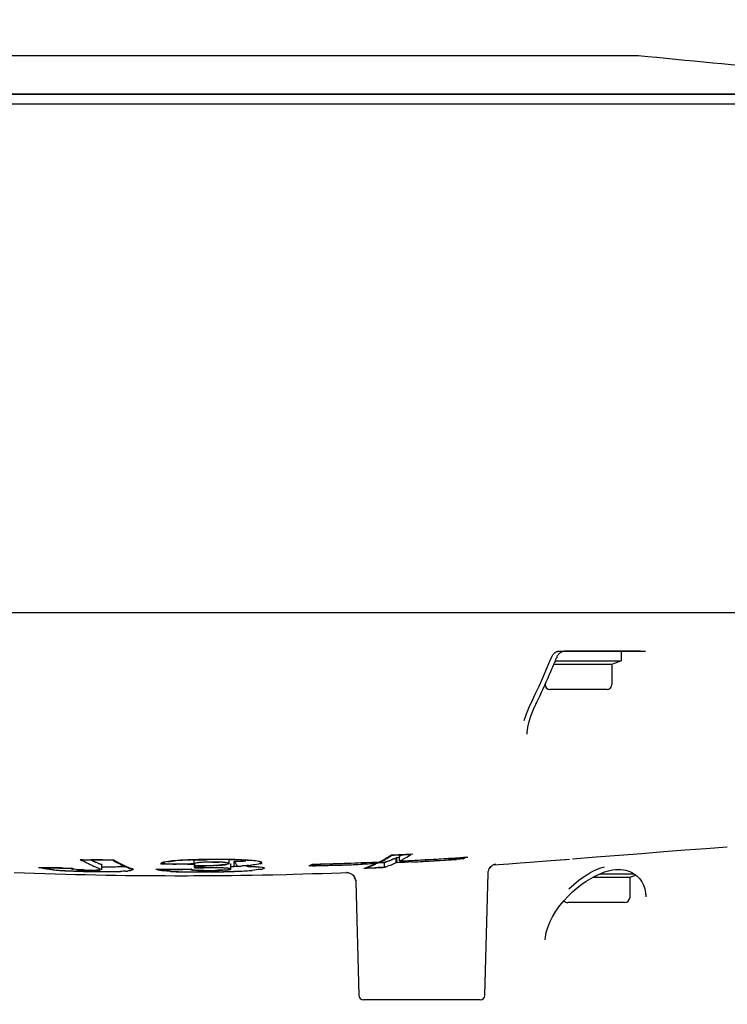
# Model space of a CAD drawing. Header units: millimetres. Extents: x 7426 to 8300, y 124 to 421.
# Tile 101 of 135: x 8196.43 to 8200.08, y 217.05 to 222.14. Entities that reach past the tile are written whole.
import ezdxf

# ---------------------------------------------------------------- set-up
doc = ezdxf.new("R2010")
doc.units = ezdxf.units.MM
doc.linetypes.add('BANKLINE1', pattern=[5.5, 4, -1.5])
doc.layers.add('00_COMPONENTS', color=7, linetype='BANKLINE1')
doc.layers.add('外形图', color=7, linetype='Continuous')
doc.styles.add('微软雅黑', font='msyh.ttc')
doc.dimstyles.new('尺寸标注_1_20比例', dxfattribs={"dimtxt": 2.1, "dimasz": 1.7, "dimexe": 0.5, "dimexo": 0.4, "dimgap": 0.5, "dimtad": 1, "dimdec": 1, "dimlfac": 20, "dimdsep": 46, "dimtxsty": '微软雅黑', "dimcen": 0.09, "dimadec": 0, "dimazin": 0, "dimtp": 0.01, "dimtm": 0.01, "dimtfac": 1, "dimtdec": 1, "dimtofl": 0, "dimtmove": 0, "dimatfit": 3, "dimfxl": 1, "dimtolj": 1, "dimarcsym": 0})

# ---------------------------------------------------------------- blocks, each defined once
blk = doc.blocks.new('*D1503')
at = {"layer": '00_COMPONENTS', "color": 0, "linetype": 'ByBlock', "lineweight": -2, "ltscale": 20}
for p, q in [((8163.9018, 226.9769), (8164.0713, 226.9769)), ((8239.3185, 220.8926), (8245.9197, 219.7286))]:
    blk.add_line(p, q, dxfattribs=at)
blk.add_arc((8204.8126, 226.9769), 41.2413, 182.36195, 347.63805, dxfattribs=at)
at = {"layer": '00_COMPONENTS', "color": 0}
for points in [[(8163.8896, 225.2831), (8163.3231, 225.2714), (8163.5713, 226.9769)], [(8245.3756, 218.0927), (8244.8197, 218.2026), (8245.4273, 219.8154)]]:
    blk.add_solid(points, dxfattribs=at)
at = {"layer": 'Defpoints', "color": 0}
for p in [(8163.5018, 226.9769), (8204.8126, 226.9769), (8238.9246, 220.962), (8182.1501, 192.5203)]:
    blk.add_point(p, dxfattribs=at)
at = {"layer": '00_COMPONENTS', "color": 0, "insert": (8201.3568, 187.4772), "char_height": 2.1, "attachment_point": 5, "rotation": 355, "style": '微软雅黑'}
blk.add_mtext('\\A1;+\\A1;170%%d', dxfattribs=at)

msp = doc.modelspace()

# ---------------------------------------------------------------- linework, layer by layer
at = {"layer": '外形图', "linetype": 'Continuous'}
for p, q in [((8192.9054, 221.9519), (8199.6219, 221.9519)), ((8201.7125, 221.7519), (8192.9126, 221.7519)), ((8192.9126, 221.7519), (8201.7125, 221.7519)), ((8192.8627, 221.7019), (8201.7624, 221.7019)), ((8192.8626, 219.0769), (8202.198, 219.0769)), ((8199.165, 218.8246), (8199.1745, 218.8476)), ((8199.2019, 218.8476), (8199.1995, 218.8416)), ((8199.2114, 218.8769), (8199.6585, 218.8769)), ((8199.6333, 218.8769), (8199.2386, 218.8769)), ((8199.5326, 218.8769), (8199.5326, 218.8269)), ((8199.1466, 218.7813), (8199.165, 218.8246)), ((8199.1861, 218.8096), (8199.4851, 218.8096)), ((8199.1934, 218.8269), (8199.1898, 218.8184)), ((8199.1933, 218.8269), (8199.5326, 218.8269)), ((8199.4851, 218.8096), (8199.5227, 218.8233)), ((8199.4851, 218.8096), (8199.4851, 218.7044)), ((8199.0703, 218.6127), (8199.0899, 218.6542)), ((8199.4601, 218.6794), (8199.1651, 218.6794)), ((8199.0586, 218.5881), (8199.0623, 218.5958)), ((8199.0623, 218.5959), (8199.0703, 218.6127)), ((8199.0686, 218.5463), (8199.0827, 218.5807)), ((8199.0827, 218.5807), (8199.0881, 218.5924)), ((8199.0904, 218.5971), (8199.0882, 218.5925)), ((8198.3391, 217.8199), (8198.3458, 217.8242)), ((8198.3444, 217.8194), (8198.3476, 217.8215)), ((8198.3511, 217.8244), (8198.3458, 217.8242)), ((8198.3831, 217.8258), (8198.3511, 217.8244)), ((8198.3511, 217.8238), (8198.3622, 217.8242)), ((8198.3622, 217.8242), (8198.3841, 217.8252)), ((8198.4204, 217.8275), (8198.3831, 217.8258)), ((8198.3957, 217.8222), (8198.3889, 217.8187)), ((8198.3889, 217.7934), (8198.3889, 217.8187)), ((8198.4328, 217.8281), (8198.4204, 217.8275)), ((8198.4577, 217.8293), (8198.4328, 217.8281)), ((8198.4388, 217.8278), (8198.4496, 217.8283)), ((8196.748, 217.8), (8196.7657, 217.7998)), ((8196.7657, 217.7998), (8196.8013, 217.7994)), ((8196.8175, 217.8001), (8196.7982, 217.8002)), ((8196.8368, 217.8), (8196.8175, 217.8001)), ((8196.856, 217.7999), (8196.8368, 217.8)), ((8196.8457, 217.778), (8196.8487, 217.7769)), ((8196.8523, 217.7492), (8196.8523, 217.7744)), ((8197.1571, 217.7789), (8197.1569, 217.7778)), ((8197.1634, 217.7777), (8197.1569, 217.7778)), ((8197.1712, 217.7787), (8197.1634, 217.7788)), ((8197.1712, 217.7777), (8197.1634, 217.7777)), ((8197.1818, 217.7785), (8197.1712, 217.7787)), ((8197.1766, 217.7777), (8197.1712, 217.7777)), ((8197.2161, 217.7776), (8197.1766, 217.7777)), ((8197.2359, 217.7775), (8197.2161, 217.7776)), ((8197.2556, 217.7775), (8197.2359, 217.7775)), ((8197.2552, 217.7781), (8197.2368, 217.7781)), ((8197.2735, 217.7781), (8197.2552, 217.7781)), ((8197.2754, 217.7776), (8197.2556, 217.7775)), ((8197.2918, 217.7782), (8197.2735, 217.7781)), ((8197.2952, 217.7776), (8197.2754, 217.7776)), ((8197.3101, 217.7783), (8197.2918, 217.7782)), ((8197.3285, 217.7784), (8197.3101, 217.7783)), ((8197.3285, 217.7784), (8197.3285, 217.7984)), ((8197.5102, 217.78), (8197.5102, 217.7998)), ((8197.5188, 217.7522), (8197.5188, 217.7774)), ((8197.5191, 217.7774), (8197.5191, 217.7771)), ((8197.5348, 217.766), (8197.5348, 217.7913)), ((8197.6785, 217.7844), (8197.6785, 217.7847)), ((8197.9229, 217.7691), (8197.9207, 217.7681)), ((8197.9592, 217.7691), (8197.9207, 217.7681)), ((8197.9406, 217.7691), (8197.9283, 217.7688)), ((8197.9404, 217.7776), (8197.9789, 217.7786)), ((8197.9457, 217.7772), (8197.9847, 217.7782)), ((8197.9976, 217.7701), (8197.9592, 217.7691)), ((8197.9789, 217.7786), (8198.0173, 217.7796)), ((8197.9847, 217.7782), (8198.0236, 217.7793)), ((8198.1772, 217.7843), (8198.2151, 217.7858)), ((8198.2127, 217.7775), (8198.1891, 217.7766)), ((8198.2355, 217.779), (8198.1978, 217.7774)), ((8198.2272, 217.7781), (8198.2127, 217.7775)), ((8198.2151, 217.7858), (8198.2528, 217.7873)), ((8198.2654, 217.7797), (8198.2272, 217.7781)), ((8198.2653, 217.7802), (8198.2355, 217.779)), ((8198.2469, 217.7876), (8198.268, 217.7885)), ((8198.2528, 217.7873), (8198.2727, 217.7881)), ((8198.273, 217.7806), (8198.2653, 217.7802)), ((8198.2662, 217.7826), (8198.2654, 217.7797)), ((8198.2679, 217.7879), (8198.2662, 217.7826)), ((8198.268, 217.7885), (8198.2851, 217.7892)), ((8198.2727, 217.7881), (8198.2851, 217.7887)), ((8198.273, 217.7806), (8198.273, 217.7889)), ((8198.2781, 217.785), (8198.273, 217.7848)), ((8198.273, 217.7848), (8198.2783, 217.785)), ((8198.2999, 217.786), (8198.2781, 217.785)), ((8198.2783, 217.785), (8198.2892, 217.7855)), ((8198.2851, 217.7887), (8198.2904, 217.7889)), ((8198.2892, 217.7855), (8198.3001, 217.786)), ((8198.3107, 217.7865), (8198.2999, 217.786)), ((8198.3001, 217.786), (8198.311, 217.7865)), ((8198.3174, 217.7887), (8198.3107, 217.7865)), ((8198.3107, 217.7614), (8198.3107, 217.7865)), ((8198.3375, 217.7708), (8198.3308, 217.7683)), ((8198.3578, 217.8043), (8198.3511, 217.8014)), ((8198.388, 217.8111), (8198.3715, 217.8103)), ((8198.3715, 217.7851), (8198.3715, 217.8103)), ((8198.3892, 217.786), (8198.3715, 217.7851)), ((8198.3718, 217.8103), (8198.3889, 217.8112)), ((8198.3718, 217.8103), (8198.3759, 217.7907)), ((8198.3759, 217.7907), (8198.3772, 217.7849)), ((8198.3893, 217.7855), (8198.3772, 217.7849)), ((8198.3956, 217.7969), (8198.3889, 217.7934)), ((8198.3889, 217.7934), (8198.4282, 217.7954)), ((8198.4109, 217.787), (8198.3892, 217.786)), ((8198.4156, 217.7868), (8198.3893, 217.7855)), ((8198.3969, 217.7943), (8198.4353, 217.7962)), ((8198.45, 217.7891), (8198.4109, 217.787)), ((8198.454, 217.7888), (8198.4156, 217.7868)), ((8198.4282, 217.7954), (8198.4674, 217.7974)), ((8198.4353, 217.7962), (8198.4737, 217.7982)), ((8198.679, 217.8024), (8198.6415, 217.8)), ((8198.6652, 217.8092), (8198.7201, 217.8127)), ((8198.7162, 217.8048), (8198.679, 217.8024)), ((8198.7218, 217.8046), (8198.6837, 217.8022)), ((8198.6963, 217.8107), (8198.7157, 217.812)), ((8198.7157, 217.812), (8198.7335, 217.8131)), ((8198.7162, 217.8048), (8198.7162, 217.8131)), ((8198.7201, 217.8127), (8198.7415, 217.8141)), ((8198.7393, 217.813), (8198.7415, 217.8141)), ((8198.8728, 217.7742), (8198.9534, 217.7798)), ((8198.884, 217.7783), (8198.8828, 217.7781)), ((8198.8831, 217.7781), (8198.8836, 217.7782)), ((8198.9534, 217.7798), (8199.0112, 217.7839)), ((8199.0112, 217.7839), (8199.064, 217.7878)), ((8199.064, 217.7878), (8199.1482, 217.7942)), ((8199.1482, 217.7942), (8199.2667, 217.8036)), ((8199.1943, 217.7979), (8199.2463, 217.802)), ((8196.4006, 217.7348), (8196.4525, 217.7328)), ((8196.6015, 217.7589), (8196.5826, 217.7594)), ((8196.5854, 217.7589), (8196.6028, 217.7584)), ((8196.6204, 217.7585), (8196.6015, 217.7589)), ((8196.6028, 217.7584), (8196.6202, 217.758)), ((8196.6393, 217.758), (8196.6204, 217.7585)), ((8196.701, 217.7544), (8196.696, 217.7568)), ((8196.7165, 217.7246), (8196.7687, 217.7234)), ((8196.8725, 217.7213), (8196.9242, 217.7205)), ((8197.0016, 217.756), (8197.0076, 217.7536)), ((8197.0592, 217.7189), (8197.1189, 217.7184)), ((8197.1189, 217.7184), (8197.178, 217.7181)), ((8197.178, 217.7181), (8197.2335, 217.718)), ((8197.1951, 217.7506), (8197.2141, 217.7505)), ((8197.2132, 217.751), (8197.2337, 217.751)), ((8197.2141, 217.7505), (8197.2332, 217.7505)), ((8197.2335, 217.718), (8197.2946, 217.718)), ((8197.2902, 217.7508), (8197.3001, 217.751)), ((8197.2946, 217.718), (8197.3519, 217.7182)), ((8197.3001, 217.751), (8197.3093, 217.7511)), ((8197.3093, 217.7511), (8197.3156, 217.7511)), ((8197.328, 217.7181), (8197.3771, 217.7184)), ((8197.33, 217.76), (8197.3302, 217.7588)), ((8197.3301, 217.7588), (8197.3465, 217.7589)), ((8197.348, 217.7594), (8197.3365, 217.7594)), ((8197.3465, 217.7589), (8197.3622, 217.7589)), ((8197.3622, 217.7589), (8197.3772, 217.7589)), ((8197.381, 217.7594), (8197.3703, 217.7594)), ((8197.3771, 217.7184), (8197.4259, 217.7187)), ((8197.3914, 217.7593), (8197.381, 217.7594)), ((8197.4016, 217.7593), (8197.3914, 217.7593)), ((8197.4099, 217.7378), (8197.404, 217.7378)), ((8197.4101, 217.7375), (8197.4044, 217.7374)), ((8197.4098, 217.7446), (8197.4206, 217.7446)), ((8197.4259, 217.7187), (8197.4743, 217.7191)), ((8197.4647, 217.719), (8197.5201, 217.7196)), ((8197.4743, 217.7191), (8197.5223, 217.7196)), ((8197.5123, 217.7521), (8197.5123, 217.7518)), ((8197.5223, 217.7196), (8197.5699, 217.7203)), ((8197.5699, 217.7203), (8197.6172, 217.721)), ((8197.6172, 217.721), (8197.7104, 217.7227)), ((8197.7104, 217.7227), (8197.8047, 217.7248)), ((8197.7354, 217.7232), (8197.8047, 217.7248)), ((8198.0868, 217.7333), (8198.1197, 217.7345)), ((8198.1172, 217.7348), (8198.1163, 217.7349)), ((8198.2233, 217.7575), (8198.2122, 217.7571)), ((8198.2667, 217.759), (8198.2791, 217.7596)), ((8198.2781, 217.7598), (8198.2672, 217.7593)), ((8198.289, 217.7603), (8198.2781, 217.7598)), ((8198.2791, 217.7596), (8198.2916, 217.7601)), ((8198.3107, 217.7614), (8198.289, 217.7603)), ((8198.2916, 217.7601), (8198.304, 217.7607)), ((8198.304, 217.7607), (8198.3164, 217.7613)), ((8198.3174, 217.7636), (8198.3107, 217.7614)), ((8198.8301, 217.1013), (8198.8467, 217.7316)), ((8199.3427, 217.7141), (8199.3614, 217.7259)), ((8199.3614, 217.7259), (8199.3721, 217.7326)), ((8199.3764, 217.7039), (8199.4008, 217.7166)), ((8199.4008, 217.7166), (8199.4054, 217.7188)), ((8199.4017, 217.7487), (8199.4135, 217.7536)), ((8199.4054, 217.7188), (8199.4315, 217.731)), ((8199.4135, 217.7535), (8199.4277, 217.7583)), ((8199.4228, 217.7269), (8199.5998, 217.7269)), ((8199.4277, 217.7583), (8199.4465, 217.7631)), ((8199.4463, 217.7371), (8199.4601, 217.7416)), ((8199.4601, 217.7416), (8199.4742, 217.7451)), ((8199.4742, 217.7451), (8199.4886, 217.7477)), ((8199.4886, 217.7477), (8199.503, 217.7493)), ((8199.503, 217.7493), (8199.5174, 217.7499)), ((8199.5174, 217.7499), (8199.5315, 217.7495)), ((8199.5315, 217.7495), (8199.5447, 217.7481)), ((8199.577, 217.7096), (8199.6081, 217.7209)), ((8199.5855, 217.7362), (8199.5912, 217.7328)), ((8199.602, 217.7254), (8199.607, 217.7217)), ((8199.607, 217.7217), (8199.6155, 217.7149)), ((8198.1591, 217.705), (8198.1613, 217.699)), ((8198.1613, 217.699), (8198.1627, 217.6926)), ((8198.1627, 217.6926), (8198.1632, 217.6863)), ((8198.1632, 217.6863), (8198.1786, 217.1013)), ((8199.3066, 217.6561), (8199.3297, 217.6739)), ((8199.3873, 217.7096), (8199.577, 217.7096)), ((8199.577, 217.7096), (8199.577, 217.6044)), ((8199.6155, 217.7149), (8199.6286, 217.7014)), ((8199.6286, 217.7014), (8199.6394, 217.6861)), ((8199.6394, 217.6861), (8199.648, 217.6693)), ((8199.648, 217.6693), (8199.6545, 217.6509)), ((8199.6545, 217.6509), (8199.6588, 217.6304)), ((8199.6588, 217.6304), (8199.6606, 217.6089)), ((8199.6601, 217.623), (8199.6606, 217.6095)), ((8199.552, 217.5794), (8199.257, 217.5794)), ((8199.1464, 217.4244), (8199.1539, 217.4503)), ((8198.8048, 217.0769), (8198.2036, 217.0769)), ((8198.8052, 217.0769), (8198.2041, 217.0769))]:
    msp.add_line(p, q, dxfattribs=at)
for points in [[(8199.1745, 218.8476), (8199.1763, 218.8513), (8199.1783, 218.8548), (8199.1807, 218.8583), (8199.1834, 218.8615), (8199.1864, 218.8646), (8199.1896, 218.8676), (8199.1932, 218.8702)], [(8199.1932, 218.8702), (8199.1969, 218.8725), (8199.2007, 218.8744), (8199.2045, 218.8758), (8199.208, 218.8766), (8199.2108, 218.8769)], [(8199.2019, 218.8476), (8199.2034, 218.8508), (8199.2052, 218.854), (8199.2072, 218.8571), (8199.2095, 218.86), (8199.2119, 218.8628), (8199.2146, 218.8654)], [(8199.2146, 218.8654), (8199.2174, 218.8679), (8199.2203, 218.8701), (8199.2234, 218.8721)], [(8199.2234, 218.8721), (8199.2265, 218.8737), (8199.2297, 218.8751), (8199.2328, 218.8761), (8199.2357, 218.8767), (8199.2382, 218.8769), (8199.2386, 218.8769)], [(8199.0899, 218.6542), (8199.1091, 218.6961), (8199.128, 218.7385), (8199.1466, 218.7813)], [(8199.0319, 218.5187), (8199.0436, 218.5527), (8199.0586, 218.5881)], [(8199.0476, 218.4477), (8199.048, 218.4557), (8199.0514, 218.4837), (8199.0582, 218.514), (8199.0686, 218.5463)], [(8199.2819, 217.8048), (8199.4039, 217.8146), (8199.523, 217.8241), (8199.6393, 217.8333), (8199.7527, 217.8422), (8199.8632, 217.8508), (8199.9707, 217.8591), (8200.0809, 217.8675)], [(8198.8467, 217.7316), (8198.8474, 217.7388), (8198.8493, 217.7465), (8198.8525, 217.7537), (8198.8565, 217.76), (8198.8607, 217.7649), (8198.8647, 217.7687), (8198.8689, 217.7718), (8198.8728, 217.7741), (8198.876, 217.7757), (8198.8786, 217.7767), (8198.8806, 217.7774), (8198.8822, 217.7779), (8198.8831, 217.7781)], [(8196.4525, 217.7328), (8196.5057, 217.7308), (8196.5587, 217.7291), (8196.6114, 217.7274)], [(8196.6114, 217.7274), (8196.6641, 217.7259), (8196.7165, 217.7246)], [(8196.7687, 217.7234), (8196.8207, 217.7223), (8196.8725, 217.7213)], [(8196.9242, 217.7205), (8196.9756, 217.7197), (8197.0267, 217.7192)], [(8197.0267, 217.7192), (8197.0776, 217.7187), (8197.1283, 217.7184), (8197.1787, 217.7181), (8197.2287, 217.718)], [(8197.2287, 217.718), (8197.2785, 217.718), (8197.328, 217.7181)], [(8197.3519, 217.7182), (8197.4086, 217.7186), (8197.4647, 217.719)], [(8197.5201, 217.7196), (8197.5749, 217.7204), (8197.6291, 217.7212)], [(8197.6291, 217.7212), (8197.6826, 217.7222), (8197.7354, 217.7232)], [(8197.8047, 217.7248), (8197.8392, 217.7257), (8197.8901, 217.727), (8197.9403, 217.7285), (8197.9899, 217.73), (8198.0387, 217.7316), (8198.0868, 217.7333)], [(8198.1165, 217.7348), (8198.1163, 217.7348), (8198.116, 217.7349), (8198.1161, 217.7349), (8198.1164, 217.7348), (8198.1171, 217.7348), (8198.1186, 217.7347), (8198.1209, 217.7344), (8198.1239, 217.7338), (8198.1275, 217.7329), (8198.1316, 217.7315), (8198.136, 217.7295), (8198.1405, 217.727), (8198.1448, 217.7238), (8198.149, 217.7199), (8198.1529, 217.7155), (8198.1563, 217.7105), (8198.1591, 217.705)], [(8199.3721, 217.7326), (8199.3746, 217.7342), (8199.3874, 217.7416), (8199.4017, 217.7487)], [(8199.4315, 217.731), (8199.4328, 217.7316), (8199.4463, 217.7371)], [(8199.5447, 217.7481), (8199.5567, 217.746), (8199.5675, 217.7433), (8199.5772, 217.74), (8199.5855, 217.7362)], [(8199.5912, 217.7328), (8199.5967, 217.7291), (8199.602, 217.7254)], [(8199.2621, 217.6495), (8199.2881, 217.6728), (8199.3147, 217.6942), (8199.3427, 217.7141)], [(8199.3297, 217.6739), (8199.3527, 217.6897), (8199.3764, 217.7039)], [(8199.2389, 217.5904), (8199.2611, 217.6144), (8199.2836, 217.6363), (8199.3066, 217.6561)], [(8199.1539, 217.4503), (8199.1649, 217.4779), (8199.179, 217.5059), (8199.1964, 217.5346), (8199.2169, 217.5634), (8199.2389, 217.5904)], [(8199.1411, 217.3873), (8199.1421, 217.4005), (8199.1464, 217.4244)]]:
    msp.add_lwpolyline(points, dxfattribs=at)
for centre, radius, start, end in [((8204.0336, 264.9713), 43.245, 264.14512, 265.16578), ((8194.5342, 220.7708), 5.0484, 337.3528, 337.534), ((8194.7876, 220.6622), 4.7728, 335.0329, 336.8964), ((8194.5991, 220.7436), 4.978, 336.8858, 337.2481), ((8199.5176, 218.8374), 0.015, 290, 315.5563), ((8199.1651, 218.7044), 0.025, 181.0932, 270), ((8199.4601, 218.7044), 0.025, 270, 0), ((8194.9713, 220.5776), 4.5705, 334.6386, 335.0223), ((8195.0276, 220.5509), 4.5082, 334.3171, 334.6385), ((8197.9892, 218.383), 0.6661, 300.1881, 302.2231), ((8198.0105, 226.3619), 8.5449, 272.50608, 272.72642), ((8198.1175, 218.3603), 0.6059, 296.6421, 298.0935), ((8198.1116, 218.3711), 0.6181, 297.3654, 298.1301), ((8198.1533, 223.3488), 5.5285, 272.7332, 272.9593), ((8198.0809, 218.4001), 0.6805, 300.1448, 302.8093), ((8197.0827, 218.3739), 0.6675, 239.1478, 240.2603), ((8196.9206, 233.2993), 15.4995, 269.33387, 269.54755), ((8197.0949, 218.3839), 0.6792, 239.2859, 240.3658), ((8197.0761, 218.3505), 0.6409, 240.3445, 243.7201), ((8197.0615, 218.3213), 0.6082, 243.7408, 244.9074), ((8197.0635, 218.3497), 0.6119, 244.044, 244.8524), ((8197.061, 218.3438), 0.6054, 244.0386, 246.0265), ((8196.875, 225.9091), 8.1099, 269.47909, 269.7305), ((8197.0582, 218.3384), 0.5994, 244.8512, 246.0301), ((8197.0553, 218.3082), 0.5938, 244.9075, 246.0937), ((8197.0522, 218.3248), 0.5846, 246.0298, 247.2283), ((8197.0471, 218.3121), 0.5708, 246.0133, 249.3425), ((8197.0464, 218.3111), 0.5697, 247.2283, 248.4491), ((8196.8611, 222.4198), 4.6207, 269.6988, 270.5823), ((8197.0413, 218.2981), 0.5558, 248.4491, 249.6918), ((8196.9377, 234.7354), 16.9357, 269.72368, 269.9193), ((8197.2504, 218.3739), 0.6691, 239.2338, 241.2486), ((8197.265, 218.3869), 0.6841, 239.1207, 240.1234), ((8197.2455, 218.3525), 0.6447, 240.1045, 243.2474), ((8197.2375, 218.3505), 0.6424, 241.2555, 242.2923), ((8197.2173, 218.3111), 0.5982, 242.2429, 247.6912), ((8197.2276, 218.3174), 0.6053, 243.2611, 245.4516), ((8197.2416, 222.5844), 4.8062, 269.2865, 269.7238), ((8197.3133, 216.8784), 0.9196, 95.7266, 96.1401), ((8197.2902, 217.0674), 0.7302, 95.4059, 95.7418), ((8197.2488, 223.8984), 6.1203, 269.71601, 269.88771), ((8197.3805, 216.2136), 1.5877, 95.4947, 95.7451), ((8197.3293, 216.7458), 1.0531, 95.0992, 95.4932), ((8197.2987, 217.0944), 0.7032, 89.9668, 95.1434), ((8197.2685, 230.3116), 12.534, 270.12217, 270.30326), ((8197.4309, 214.439), 3.3627, 90.4622, 92.2655), ((8197.4895, 213.187), 4.6153, 92.0917, 92.3542), ((8197.2812, 225.2066), 7.437, 270.36407, 270.76257), ((8197.3674, 212.9079), 4.8614, 90.2307, 90.3826), ((8197.328, 223.7899), 6.0207, 270.18869, 270.42637), ((8197.3763, 217.6016), 0.1852, 97.0121, 98.4819), ((8197.375, 217.6111), 0.1756, 95.3826, 96.9711), ((8197.3578, 219.6068), 1.8374, 270.4697, 270.8494), ((8197.3203, 222.1872), 4.4174, 270.7769, 271.0924), ((8197.4213, 216.8205), 0.9677, 91.3432, 92.2366), ((8197.3671, 218.9791), 1.2097, 270.8483, 271.4096), ((8197.3789, 216.8983), 0.9021, 88.6106, 89.2849), ((8197.3755, 218.6383), 0.8688, 271.4087, 272.1469), ((8197.4267, 216.5989), 1.1893, 90.5639, 91.3556), ((8197.4532, 212.4588), 5.3424, 90.2605, 90.5317), ((8197.3978, 217.5787), 0.2084, 86.6962, 87.9179), ((8197.3835, 218.4251), 0.6554, 272.1471, 273.0319), ((8197.4267, 216.6108), 1.1774, 89.2752, 90.5673), ((8197.4289, 216.4558), 1.3317, 90.2071, 90.5811), ((8197.391, 218.2828), 0.5129, 273.0336, 274.01), ((8197.3979, 218.1844), 0.4143, 274.0126, 275.0277), ((8197.4495, 213.268), 4.5331, 89.9521, 90.2607), ((8197.4444, 218.1497), 0.3776, 269.3561, 269.7169), ((8197.4034, 218.7515), 0.9812, 272.1603, 272.9323), ((8197.4295, 216.8288), 0.9594, 88.3314, 89.2814), ((8197.4443, 218.1365), 0.3644, 269.7165, 270.1537), ((8197.4445, 218.1043), 0.3321, 270.1307, 272.1556), ((8197.4511, 214.2098), 3.5913, 89.2285, 89.966), ((8197.4084, 218.6538), 0.8834, 272.9371, 273.3355), ((8197.4357, 217.0478), 0.7403, 87.7469, 88.3158), ((8197.4418, 217.2014), 0.5866, 87.0756, 87.7503), ((8197.4493, 217.3479), 0.4399, 86.2385, 87.0816), ((8197.458, 217.4796), 0.3079, 85.1363, 86.2495), ((8197.402, 218.4731), 0.7033, 276.5182, 276.8345), ((8197.4724, 218.048), 0.2727, 272.2851, 273.1537), ((8197.4653, 217.5655), 0.2217, 83.7313, 85.1285), ((8197.4541, 218.0814), 0.3091, 275.955, 276.7812), ((8197.4693, 217.954), 0.1807, 276.7722, 278.1004), ((8197.4588, 214.8519), 2.9491, 89, 89.2101), ((8197.4631, 215.0931), 2.7079, 88.7687, 89.0002), ((8197.4706, 215.4353), 2.3656, 88.2781, 88.7743), ((8197.4704, 215.3709), 2.4308, 88.2208, 88.713), ((8197.4128, 220.5971), 2.8084, 272.4889, 272.9377), ((8197.4201, 220.4306), 2.6418, 272.4943, 272.9635), ((8197.4567, 211.937), 5.8548, 89.00916, 89.23254), ((8197.1596, 217.4841), 0.4851, 35.9805, 39.2857), ((8197.481, 215.7808), 2.02, 87.7338, 88.2761), ((8197.4935, 216.0417), 1.7596, 86.5381, 88.2942), ((8197.1185, 217.4538), 0.5362, 35.6525, 36.0267), ((8197.4675, 219.5427), 1.7527, 272.9163, 274.1574), ((8197.4594, 219.6909), 1.9011, 272.9357, 273.5436), ((8197.4604, 219.6677), 1.9031, 272.8999, 273.5067), ((8197.4996, 216.2306), 1.5698, 86.5053, 87.7651), ((8197.4954, 219.1099), 1.319, 273.5403, 274.3322), ((8197.5235, 216.6291), 1.1706, 85.7063, 86.4847), ((8197.5295, 216.6575), 1.1428, 85.7128, 86.4755), ((8197.5414, 218.5329), 0.7654, 275.2347, 276.3134), ((8197.5533, 216.9736), 0.8258, 84.7366, 85.7215), ((8197.6256, 218.4054), 0.7023, 295.0417, 296.6315), ((8197.4867, 235.7067), 17.9433, 271.44949, 271.65902), ((8197.8768, 217.9012), 0.1418, 298.1882, 299.075), ((8197.4649, 236.445), 18.6825, 271.63394, 272.22156), ((8197.4729, 236.1671), 18.404, 271.66076, 272.25746), ((8197.4889, 236.3492), 18.5771, 271.62999, 272.33875), ((8197.498, 235.9792), 18.2076, 271.65405, 272.13776), ((8198.0524, 218.2577), 0.5257, 287.6971, 293.9937), ((8198.0281, 218.3008), 0.5726, 290.7979, 293.7334), ((8198.0215, 218.3256), 0.6003, 296.6093, 298.0647), ((8198.0087, 218.3495), 0.6274, 298.0703, 300.1872), ((8198.1499, 218.2861), 0.5249, 287.8814, 291.7719), ((8198.1501, 218.2845), 0.5232, 288.6446, 290.9895), ((8198.1515, 218.2577), 0.5212, 288.5598, 290.1221), ((8198.1428, 218.3038), 0.5439, 290.9846, 292.5186), ((8198.1429, 218.2804), 0.5455, 290.9035, 293.2061), ((8198.1398, 218.3124), 0.5531, 291.7314, 294.026), ((8198.1325, 218.3281), 0.5703, 293.2769, 294.7774), ((8198.1349, 218.2991), 0.5658, 293.2017, 294.7133), ((8198.1122, 218.3455), 0.6175, 297.3196, 298.7433), ((8198.1013, 218.3653), 0.6401, 298.7436, 300.1298), ((8197.3754, 238.2523), 20.4915, 273.00614, 273.54238), ((8197.3695, 238.3749), 20.6147, 273.0158, 273.65512), ((8197.4015, 238.087), 20.3176, 273.0071, 273.44128), ((8197.3782, 238.5831), 20.8137, 273.01702, 273.5449), ((8197.3585, 238.8102), 21.0421, 273.44007, 273.64534), ((8198.6635, 217.932), 0.1375, 292.5264, 293.3969), ((8197.0487, 235.2877), 17.5345, 268.2914, 268.47675), ((8197.233, 241.0512), 23.3013, 268.27965, 268.4075), ((8196.7049, 218.9006), 1.157, 264.8478, 266.3196), ((8196.745, 223.0121), 5.2557, 268.6393, 269.2098), ((8196.7539, 219.6945), 1.9528, 266.2894, 266.7454), ((8196.765, 219.814), 2.0724, 266.2819, 266.7275), ((8197.0396, 234.6253), 16.8721, 268.64064, 268.83333), ((8196.8063, 220.5466), 2.8061, 266.7411, 267.4435), ((8196.7264, 221.7661), 4.0095, 269.2295, 269.4794), ((8196.8371, 221.2171), 3.4773, 267.4282, 267.7306), ((8196.8504, 221.552), 3.8126, 267.7298, 268.0172), ((8196.9039, 223.1957), 5.4573, 268.0341, 268.2503), ((8196.8573, 221.7496), 4.0103, 268.0164, 268.2987), ((8196.8022, 218.8051), 1.0589, 266.45, 268.2464), ((8196.9083, 223.3167), 5.5784, 268.2436, 268.4618), ((8196.8642, 221.9846), 4.2454, 268.3004, 268.5748), ((8196.8843, 222.4186), 4.68, 268.4604, 268.7581), ((8196.8763, 222.4736), 4.7346, 268.5751, 268.829), ((8196.8011, 218.9327), 1.1861, 268.21, 269.0811), ((8196.7985, 218.6716), 0.9254, 268.2284, 269.0409), ((8196.8903, 223.1572), 5.4183, 268.8293, 269.0584), ((8196.8686, 221.6997), 3.9609, 268.7592, 269.0489), ((8196.8102, 218.1488), 0.4022, 266.6135, 267.3509), ((8196.812, 218.1881), 0.4416, 267.3518, 268.1804), ((8196.8131, 218.2125), 0.466, 268.1347, 271.4575), ((8196.8969, 223.5224), 5.7835, 269.0523, 269.3045), ((8196.9011, 223.6562), 5.9177, 269.04873, 269.30286), ((8197.0496, 218.2954), 0.5797, 246.0935, 247.3001), ((8197.0419, 218.2767), 0.5595, 247.293, 249.7688), ((8196.8863, 222.6478), 4.9089, 269.3041, 269.5841), ((8196.889, 222.655), 4.9164, 269.3021, 269.593), ((8196.8807, 221.8644), 4.1255, 269.5837, 269.8969), ((8196.882, 221.8739), 4.1098, 269.5801, 269.8971), ((8196.8827, 221.8601), 4.0959, 269.5756, 269.8679), ((8196.8811, 221.128), 3.3639, 269.8654, 270.2287), ((8196.8799, 220.7192), 2.9803, 269.8715, 270.6641), ((8196.8808, 221.1385), 3.3744, 269.8949, 270.2572), ((8196.8842, 220.3781), 2.614, 270.2266, 270.6627), ((8196.892, 219.7158), 1.9517, 270.6602, 271.1855), ((8196.8909, 219.6977), 1.9586, 270.688, 271.2114), ((8196.9023, 219.2149), 1.4506, 271.1858, 271.8088), ((8196.9016, 219.1955), 1.4563, 271.2117, 271.8323), ((8196.9503, 218.1241), 0.3838, 273.5754, 275.1897), ((8197.2158, 218.2915), 0.5768, 245.4487, 248.1977), ((8197.2023, 218.2758), 0.5598, 247.7406, 248.8829), ((8197.2272, 230.4764), 12.7254, 269.56916, 269.937), ((8197.2919, 240.748), 22.9976, 269.61656, 269.75883), ((8197.2765, 219.1034), 1.3649, 267.0764, 267.5855), ((8197.2874, 219.3553), 1.6171, 267.5755, 267.7218), ((8197.2998, 219.6769), 1.9389, 267.7335, 268.2583), ((8197.2297, 224.0566), 6.3061, 270.03153, 270.20447), ((8197.2394, 251.118), 33.367, 269.9901, 270.11993), ((8197.3184, 220.3394), 2.6021, 268.2038, 269.1103), ((8197.3158, 220.1987), 2.4609, 268.2553, 268.7039), ((8197.2331, 223.0884), 5.3379, 270.2045, 270.4087), ((8197.3284, 220.753), 3.0154, 268.704, 269.103), ((8197.2382, 222.3783), 4.6277, 270.4087, 270.6443), ((8197.3449, 222.1428), 4.4057, 269.1304, 270.0717), ((8197.3438, 221.8061), 4.0686, 269.1183, 269.7692), ((8197.3498, 222.9223), 5.1847, 269.7528, 270.0232), ((8197.3653, 218.2092), 0.4642, 266.3812, 267.5915), ((8197.3615, 209.1213), 8.6381, 89.94166, 90.08925), ((8197.3476, 223.7489), 6.0118, 270.02669, 270.27881), ((8197.3495, 223.5689), 5.8314, 270.02306, 270.27395), ((8197.3443, 224.4345), 6.6974, 270.2786, 270.51458), ((8197.3835, 212.6705), 5.0885, 89.9097, 90.0706), ((8197.346, 224.2974), 6.5599, 270.27388, 270.50661), ((8197.3936, 219.3454), 1.6006, 269.4977, 270.5893), ((8197.3955, 219.3102), 1.5658, 269.5011, 269.994), ((8197.3869, 214.8734), 2.8855, 89.6388, 89.9093), ((8197.3955, 219.3156), 1.5711, 269.9919, 270.3072), ((8197.3735, 213.0759), 4.6834, 89.5343, 89.657), ((8197.3959, 219.2511), 1.5067, 270.3073, 270.5306), ((8197.3926, 215.7712), 1.9877, 89.2585, 89.639), ((8197.3462, 224.3632), 6.6257, 270.5509, 270.74497), ((8197.3836, 220.5576), 2.8128, 270.5378, 270.7433), ((8197.3447, 224.4713), 6.7341, 270.55684, 270.75935), ((8197.3819, 214.1056), 3.6537, 89.3805, 89.5344), ((8197.3938, 215.9081), 1.8508, 88.8492, 89.2427), ((8197.3922, 219.9247), 2.1798, 270.733, 271.2418), ((8197.3897, 214.8223), 2.937, 89.1928, 89.3807), ((8197.3973, 215.3595), 2.3997, 88.9679, 89.1931), ((8197.387, 215.5682), 2.1908, 88.5334, 88.8499), ((8197.3545, 223.7303), 5.9927, 270.74403, 271.00312), ((8197.3535, 223.8115), 6.0743, 270.75837, 271.0234), ((8197.4086, 215.9635), 1.7956, 88.4032, 88.9817), ((8197.4203, 216.3962), 1.3628, 88.0221, 88.3893), ((8197.3659, 223.0792), 5.3416, 271.003, 271.2813), ((8197.3655, 223.1409), 5.4035, 271.0231, 271.3066), ((8197.4292, 216.653), 1.1058, 87.5887, 88.0243), ((8197.44, 216.908), 0.8506, 87.061, 87.592), ((8197.4522, 217.1441), 0.6142, 86.3792, 87.0671), ((8197.3816, 222.382), 4.6442, 271.2799, 271.5884), ((8197.4605, 218.1147), 0.3683, 274.001, 274.8518), ((8197.381, 222.4635), 4.726, 271.3059, 271.5959), ((8197.4653, 217.3495), 0.4084, 85.4452, 86.3908), ((8197.4684, 218.0217), 0.275, 274.845, 275.8661), ((8197.477, 217.9382), 0.191, 275.8537, 277.1482), ((8197.4023, 221.6375), 3.8993, 271.5876, 271.9388), ((8197.4135, 221.3452), 3.6072, 271.5745, 272.3439), ((8197.4045, 221.5288), 3.7655, 271.7411, 271.9754), ((8197.4254, 220.9563), 3.2178, 271.938, 272.3341), ((8197.4144, 220.5743), 2.8109, 272.4537, 272.9018), ((8197.462, 212.5192), 5.2473, 88.9536, 89.2052), ((8197.4601, 220.1297), 2.3905, 272.31, 273.254), ((8197.5036, 219.3532), 1.6127, 273.2776, 273.8957), ((8197.5375, 215.7869), 1.9787, 87.7147, 88.2291), ((8197.5418, 215.8104), 1.9557, 87.7422, 88.0084), ((8197.5232, 219.0637), 1.3226, 273.8997, 274.572), ((8197.563, 216.4225), 1.3425, 87.0415, 87.7203), ((8197.5526, 216.0804), 1.6856, 87.4614, 87.746), ((8197.5679, 216.4261), 1.3395, 87.1328, 87.4619), ((8197.5883, 216.9087), 0.8557, 86.1189, 87.0518), ((8197.6102, 217.2312), 0.5325, 84.8399, 86.1246), ((8198.0564, 218.2275), 0.494, 287.465, 290.7482), ((8197.3458, 238.0192), 20.2811, 272.42712, 272.6027), ((8198.0057, 223.3668), 5.6135, 272.2212, 272.4459), ((8197.9083, 225.6476), 7.8964, 272.44588, 272.605), ((8198.9062, 217.7207), 0.0621, 137.9991, 146.4194), ((8198.1104, 217.6787), 0.0541, 26.6584, 32.7069), ((8199.257, 217.6044), 0.025, 218.8905, 270), ((8199.552, 217.6044), 0.025, 270, 0), ((8198.2036, 217.1019), 0.025, 181.5, 270), ((8198.8052, 217.1019), 0.025, 270, 358.5)]:
    msp.add_arc(centre, radius, start, end, dxfattribs=at)
for points in [[(8198.2851, 217.7892), (8198.3036, 217.7985), (8198.3216, 217.8088), (8198.3391, 217.8199)], [(8197.2172, 217.7939), (8197.2029, 217.7925), (8197.1885, 217.7911), (8197.1744, 217.788)], [(8197.298, 217.7991), (8197.2724, 217.7981), (8197.2469, 217.7967), (8197.2215, 217.7943)], [(8197.3211, 217.7993), (8197.3441, 217.8001), (8197.3671, 217.8006), (8197.3901, 217.8004)], [(8197.525, 217.8011), (8197.4846, 217.802), (8197.4442, 217.802), (8197.4038, 217.8016)], [(8197.4045, 217.7707), (8197.4159, 217.7709), (8197.4273, 217.7711), (8197.4387, 217.7716)], [(8197.4241, 217.7876), (8197.4346, 217.7876), (8197.4451, 217.7875), (8197.4557, 217.7872)], [(8197.4818, 217.7743), (8197.4736, 217.7734), (8197.4653, 217.7727), (8197.457, 217.7724)], [(8196.6431, 217.7448), (8196.6676, 217.7434), (8196.6921, 217.7424), (8196.7167, 217.7416)], [(8197.4862, 217.7473), (8197.4706, 217.7462), (8197.4551, 217.7457), (8197.4395, 217.7454)]]:
    msp.add_open_spline(points, degree=3, dxfattribs=at)
for points, knots in [([(8196.8502, 217.7762), (8196.8499, 217.7763), (8196.8493, 217.7766), (8196.8487, 217.7768), (8196.8484, 217.7769)], [0, 0, 0, 0, 0.483744, 1, 1, 1, 1]), ([(8196.8487, 217.7769), (8196.8497, 217.7765), (8196.8511, 217.7761), (8196.8528, 217.7748), (8196.8527, 217.7743)], [0, 0, 0, 0, 0.665613, 1, 1, 1, 1]), ([(8196.8526, 217.7744), (8196.8526, 217.7748), (8196.8516, 217.7756), (8196.8508, 217.776), (8196.8502, 217.7762)], [0, 0, 0, 0, 0.367095, 1, 1, 1, 1]), ([(8196.8527, 217.7743), (8196.8527, 217.7742), (8196.8526, 217.774), (8196.8524, 217.7739), (8196.8523, 217.7738)], [0, 0, 0, 0, 0.441927, 1, 1, 1, 1]), ([(8197.1576, 217.78), (8197.1575, 217.7798), (8197.1573, 217.7795), (8197.1572, 217.7791), (8197.1572, 217.7789)], [0, 0, 0, 0, 0.50931, 1, 1, 1, 1]), ([(8197.1713, 217.7872), (8197.1679, 217.7863), (8197.1629, 217.7849), (8197.1583, 217.7816), (8197.1576, 217.78)], [0, 0, 0, 0, 0.661287, 1, 1, 1, 1]), ([(8197.1634, 217.7784), (8197.1637, 217.7797), (8197.165, 217.7861), (8197.1734, 217.7852), (8197.1781, 217.7858)], [0, 0, 0, 0, 0.221269, 1, 1, 1, 1]), ([(8197.1744, 217.788), (8197.1739, 217.7878), (8197.1728, 217.7876), (8197.1718, 217.7873), (8197.1713, 217.7872)], [0, 0, 0, 0, 0.516364, 1, 1, 1, 1]), ([(8197.1926, 217.7899), (8197.1961, 217.7904), (8197.2036, 217.7914), (8197.211, 217.7923), (8197.215, 217.7927)], [0, 0, 0, 0, 0.473547, 1, 1, 1, 1]), ([(8197.3297, 217.7792), (8197.3295, 217.7791), (8197.3291, 217.7788), (8197.3287, 217.7785), (8197.3285, 217.7784)], [0, 0, 0, 0, 0.522603, 1, 1, 1, 1]), ([(8197.3285, 217.7697), (8197.3287, 217.7681), (8197.3291, 217.7648), (8197.3297, 217.7615), (8197.33, 217.76)], [0, 0, 0, 0, 0.511783, 1, 1, 1, 1]), ([(8197.349, 217.7847), (8197.3447, 217.7841), (8197.3381, 217.7829), (8197.3317, 217.7805), (8197.3297, 217.7792)], [0, 0, 0, 0, 0.642825, 1, 1, 1, 1]), ([(8197.3365, 217.7594), (8197.3362, 217.7609), (8197.3357, 217.7643), (8197.3352, 217.7677), (8197.335, 217.7695)], [0, 0, 0, 0, 0.470019, 1, 1, 1, 1]), ([(8197.3835, 217.7874), (8197.379, 217.7873), (8197.3707, 217.7869), (8197.3624, 217.7863), (8197.3585, 217.7859)], [0, 0, 0, 0, 0.535462, 1, 1, 1, 1]), ([(8197.4597, 217.7719), (8197.4644, 217.7722), (8197.4732, 217.7728), (8197.482, 217.7736), (8197.4862, 217.774)], [0, 0, 0, 0, 0.530048, 1, 1, 1, 1]), ([(8197.4962, 217.7764), (8197.495, 217.7762), (8197.492, 217.7759), (8197.4891, 217.7757), (8197.4874, 217.7756)], [0, 0, 0, 0, 0.437612, 1, 1, 1, 1]), ([(8197.5102, 217.78), (8197.51, 217.782), (8197.5006, 217.7842), (8197.4947, 217.7853), (8197.4895, 217.7859)], [0, 0, 0, 0, 0.279026, 1, 1, 1, 1]), ([(8197.5038, 217.7795), (8197.5038, 217.7789), (8197.5014, 217.7764), (8197.4984, 217.7767), (8197.4962, 217.7764)], [0, 0, 0, 0, 0.233367, 1, 1, 1, 1]), ([(8197.5079, 217.778), (8197.5084, 217.7782), (8197.5091, 217.7785), (8197.5098, 217.779), (8197.51, 217.7793)], [0, 0, 0, 0, 0.59072, 1, 1, 1, 1]), ([(8197.51, 217.7793), (8197.5101, 217.7794), (8197.5102, 217.7796), (8197.5102, 217.7799), (8197.5102, 217.78)], [0, 0, 0, 0, 0.532905, 1, 1, 1, 1]), ([(8197.5161, 217.7792), (8197.5165, 217.7791), (8197.5173, 217.7789), (8197.518, 217.7785), (8197.5183, 217.7783)], [0, 0, 0, 0, 0.569903, 1, 1, 1, 1]), ([(8197.5183, 217.7783), (8197.5184, 217.7783), (8197.5186, 217.7781), (8197.5187, 217.778), (8197.5188, 217.7779)], [0, 0, 0, 0, 0.542475, 1, 1, 1, 1]), ([(8197.5188, 217.7779), (8197.5189, 217.7778), (8197.519, 217.7777), (8197.5191, 217.7775), (8197.5191, 217.7774)], [0, 0, 0, 0, 0.537694, 1, 1, 1, 1]), ([(8197.6113, 217.7708), (8197.6057, 217.7702), (8197.5943, 217.7693), (8197.5828, 217.7685), (8197.5768, 217.7682)], [0, 0, 0, 0, 0.483925, 1, 1, 1, 1]), ([(8197.6715, 217.7842), (8197.672, 217.7804), (8197.6492, 217.775), (8197.6377, 217.7735), (8197.6256, 217.7722)], [0, 0, 0, 0, 0.244109, 1, 1, 1, 1]), ([(8197.6692, 217.7899), (8197.6668, 217.7905), (8197.6536, 217.7935), (8197.6401, 217.7949), (8197.629, 217.7959)], [0, 0, 0, 0, 0.182049, 1, 1, 1, 1]), ([(8197.6717, 217.7891), (8197.6713, 217.7892), (8197.6705, 217.7895), (8197.6696, 217.7897), (8197.6692, 217.7899)], [0, 0, 0, 0, 0.481191, 1, 1, 1, 1]), ([(8197.6702, 217.7861), (8197.6705, 217.7858), (8197.6711, 217.7853), (8197.6714, 217.7846), (8197.6715, 217.7842)], [0, 0, 0, 0, 0.563703, 1, 1, 1, 1]), ([(8197.6785, 217.7847), (8197.6782, 217.7856), (8197.6759, 217.7876), (8197.6734, 217.7885), (8197.6717, 217.7891)], [0, 0, 0, 0, 0.360858, 1, 1, 1, 1]), ([(8197.6718, 217.7791), (8197.6732, 217.7796), (8197.6754, 217.7804), (8197.6774, 217.7818), (8197.678, 217.7826)], [0, 0, 0, 0, 0.609906, 1, 1, 1, 1]), ([(8197.678, 217.7826), (8197.6782, 217.7828), (8197.6785, 217.7834), (8197.6786, 217.7841), (8197.6785, 217.7844)], [0, 0, 0, 0, 0.528374, 1, 1, 1, 1]), ([(8197.9283, 217.7688), (8197.9309, 217.77), (8197.9361, 217.7724), (8197.9412, 217.7749), (8197.9438, 217.7763)], [0, 0, 0, 0, 0.496427, 1, 1, 1, 1]), ([(8198.7335, 217.8131), (8198.731, 217.8118), (8198.7259, 217.8093), (8198.7207, 217.8069), (8198.7181, 217.8057)], [0, 0, 0, 0, 0.503188, 1, 1, 1, 1]), ([(8196.601, 217.7482), (8196.593, 217.749), (8196.5718, 217.7513), (8196.5503, 217.754), (8196.5378, 217.7587)], [0, 0, 0, 0, 0.375418, 1, 1, 1, 1]), ([(8196.6939, 217.7546), (8196.6953, 217.754), (8196.699, 217.7525), (8196.7029, 217.7517), (8196.7053, 217.7513)], [0, 0, 0, 0, 0.378321, 1, 1, 1, 1]), ([(8196.7641, 217.7472), (8196.755, 217.7475), (8196.734, 217.749), (8196.7119, 217.7493), (8196.701, 217.7544)], [0, 0, 0, 0, 0.429429, 1, 1, 1, 1]), ([(8196.718, 217.7497), (8196.7209, 217.7494), (8196.7271, 217.7489), (8196.7333, 217.7485), (8196.7367, 217.7482)], [0, 0, 0, 0, 0.462515, 1, 1, 1, 1]), ([(8196.783, 217.7464), (8196.7933, 217.7462), (8196.812, 217.7461), (8196.8307, 217.7462), (8196.8391, 217.7466)], [0, 0, 0, 0, 0.551148, 1, 1, 1, 1]), ([(8196.8376, 217.7472), (8196.8358, 217.7471), (8196.8315, 217.7468), (8196.8273, 217.7467), (8196.825, 217.7466)], [0, 0, 0, 0, 0.44367, 1, 1, 1, 1]), ([(8196.8409, 217.7476), (8196.8404, 217.7475), (8196.8393, 217.7474), (8196.8382, 217.7473), (8196.8376, 217.7472)], [0, 0, 0, 0, 0.464163, 1, 1, 1, 1]), ([(8196.8391, 217.7466), (8196.8398, 217.7467), (8196.8411, 217.7468), (8196.8425, 217.7469), (8196.8431, 217.7469)], [0, 0, 0, 0, 0.526671, 1, 1, 1, 1]), ([(8196.8526, 217.7492), (8196.8526, 217.7498), (8196.8508, 217.7508), (8196.8494, 217.7514), (8196.8484, 217.7517)], [0, 0, 0, 0, 0.356944, 1, 1, 1, 1]), ([(8196.8523, 217.7486), (8196.8524, 217.7487), (8196.8526, 217.7489), (8196.8526, 217.7491), (8196.8526, 217.7492)], [0, 0, 0, 0, 0.563909, 1, 1, 1, 1]), ([(8196.896, 217.7642), (8196.9031, 217.7642), (8196.9282, 217.7644), (8196.9533, 217.765), (8196.9713, 217.766)], [0, 0, 0, 0, 0.283799, 1, 1, 1, 1]), ([(8196.9713, 217.766), (8196.9676, 217.7658), (8196.9599, 217.7654), (8196.9522, 217.7651), (8196.9481, 217.765)], [0, 0, 0, 0, 0.473384, 1, 1, 1, 1]), ([(8196.9742, 217.7411), (8196.9701, 217.7408), (8196.9615, 217.7404), (8196.9528, 217.74), (8196.9481, 217.7399)], [0, 0, 0, 0, 0.468376, 1, 1, 1, 1]), ([(8197.0088, 217.7481), (8197.0088, 217.746), (8196.9977, 217.7431), (8196.9912, 217.7425), (8196.985, 217.7419)], [0, 0, 0, 0, 0.250685, 1, 1, 1, 1]), ([(8197.0007, 217.7536), (8197.0021, 217.7531), (8197.0046, 217.752), (8197.007, 217.7506), (8197.0078, 217.7499)], [0, 0, 0, 0, 0.583906, 1, 1, 1, 1]), ([(8197.0108, 217.7523), (8197.0103, 217.7525), (8197.0092, 217.753), (8197.0082, 217.7534), (8197.0076, 217.7536)], [0, 0, 0, 0, 0.478537, 1, 1, 1, 1]), ([(8197.0078, 217.7499), (8197.0081, 217.7496), (8197.0086, 217.7491), (8197.0088, 217.7484), (8197.0088, 217.7481)], [0, 0, 0, 0, 0.561948, 1, 1, 1, 1]), ([(8197.0159, 217.7484), (8197.0156, 217.7492), (8197.0139, 217.7508), (8197.012, 217.7517), (8197.0108, 217.7523)], [0, 0, 0, 0, 0.381884, 1, 1, 1, 1]), ([(8197.1693, 217.743), (8197.1623, 217.7437), (8197.1523, 217.7451), (8197.1417, 217.7473), (8197.1391, 217.7493)], [0, 0, 0, 0, 0.679143, 1, 1, 1, 1]), ([(8197.2069, 217.7403), (8197.2001, 217.7406), (8197.1875, 217.7414), (8197.175, 217.7424), (8197.1693, 217.743)], [0, 0, 0, 0, 0.544553, 1, 1, 1, 1]), ([(8197.3093, 217.7507), (8197.311, 217.7495), (8197.3173, 217.7477), (8197.3237, 217.7469), (8197.328, 217.7465)], [0, 0, 0, 0, 0.32066, 1, 1, 1, 1]), ([(8197.3164, 217.7507), (8197.3163, 217.7508), (8197.316, 217.7509), (8197.3158, 217.7511), (8197.3156, 217.7511)], [0, 0, 0, 0, 0.511294, 1, 1, 1, 1]), ([(8197.3795, 217.7449), (8197.3709, 217.745), (8197.3503, 217.7462), (8197.328, 217.7447), (8197.3171, 217.7503)], [0, 0, 0, 0, 0.414471, 1, 1, 1, 1]), ([(8197.3458, 217.7454), (8197.3514, 217.7451), (8197.3635, 217.7448), (8197.3755, 217.7446), (8197.3818, 217.7445)], [0, 0, 0, 0, 0.472126, 1, 1, 1, 1]), ([(8197.4206, 217.7446), (8197.4258, 217.7447), (8197.436, 217.7448), (8197.4461, 217.745), (8197.4511, 217.7451)], [0, 0, 0, 0, 0.509329, 1, 1, 1, 1]), ([(8197.4511, 217.7451), (8197.4561, 217.7452), (8197.4647, 217.7456), (8197.4734, 217.7462), (8197.477, 217.7468)], [0, 0, 0, 0, 0.579482, 1, 1, 1, 1]), ([(8197.477, 217.7468), (8197.4773, 217.7468), (8197.4781, 217.7469), (8197.4788, 217.7471), (8197.4791, 217.7472)], [0, 0, 0, 0, 0.53082, 1, 1, 1, 1]), ([(8197.4904, 217.7471), (8197.4933, 217.7473), (8197.4986, 217.7477), (8197.5038, 217.7482), (8197.5062, 217.7486)], [0, 0, 0, 0, 0.549394, 1, 1, 1, 1]), ([(8197.5083, 217.7555), (8197.5067, 217.7557), (8197.5031, 217.7561), (8197.4996, 217.7564), (8197.4977, 217.7566)], [0, 0, 0, 0, 0.454584, 1, 1, 1, 1]), ([(8197.5123, 217.7518), (8197.5121, 217.7508), (8197.5071, 217.7497), (8197.5037, 217.749), (8197.5008, 217.7487)], [0, 0, 0, 0, 0.263788, 1, 1, 1, 1]), ([(8197.5062, 217.7486), (8197.509, 217.7489), (8197.513, 217.7497), (8197.5174, 217.7506), (8197.5184, 217.7515)], [0, 0, 0, 0, 0.668446, 1, 1, 1, 1]), ([(8197.5121, 217.7548), (8197.5115, 217.755), (8197.5102, 217.7552), (8197.5089, 217.7554), (8197.5083, 217.7555)], [0, 0, 0, 0, 0.470442, 1, 1, 1, 1]), ([(8197.5188, 217.7522), (8197.5186, 217.7529), (8197.5159, 217.7541), (8197.5138, 217.7545), (8197.5121, 217.7548)], [0, 0, 0, 0, 0.300911, 1, 1, 1, 1]), ([(8197.5184, 217.7515), (8197.5186, 217.7516), (8197.5187, 217.7518), (8197.5188, 217.7521), (8197.5188, 217.7522)], [0, 0, 0, 0, 0.564774, 1, 1, 1, 1]), ([(8197.6859, 217.7554), (8197.6868, 217.7505), (8197.6552, 217.7503), (8197.6431, 217.7465), (8197.6287, 217.7453)], [0, 0, 0, 0, 0.255669, 1, 1, 1, 1]), ([(8197.686, 217.759), (8197.6833, 217.7596), (8197.6664, 217.7623), (8197.6492, 217.7632), (8197.6349, 217.7639)], [0, 0, 0, 0, 0.162744, 1, 1, 1, 1]), ([(8197.6846, 217.7568), (8197.6849, 217.7566), (8197.6855, 217.7562), (8197.6859, 217.7556), (8197.6859, 217.7554)], [0, 0, 0, 0, 0.590057, 1, 1, 1, 1]), ([(8197.693, 217.7555), (8197.6928, 217.7564), (8197.6901, 217.7579), (8197.6877, 217.7585), (8197.686, 217.759)], [0, 0, 0, 0, 0.323799, 1, 1, 1, 1]), ([(8198.1587, 217.703), (8198.1594, 217.7017), (8198.1606, 217.6991), (8198.1615, 217.6963), (8198.1619, 217.695)], [0, 0, 0, 0, 0.505667, 1, 1, 1, 1]), ([(8198.1619, 217.695), (8198.1623, 217.6935), (8198.1629, 217.6907), (8198.1632, 217.6878), (8198.1632, 217.6863)], [0, 0, 0, 0, 0.505341, 1, 1, 1, 1])]:
    msp.add_open_spline(points, degree=3, knots=knots, dxfattribs=at)

# ---------------------------------------------------------------- dimensions: what is measured, and where the dimension line sits
at = {"layer": '00_COMPONENTS', "linetype": 'ByBlock', "ltscale": 20}
dim = msp.add_angular_dim_3p(base=(8182.1501, 192.5203), center=(8204.8126, 226.9769), p1=(8163.5018, 226.9769), p2=(8238.9246, 220.962), text='\\A1;+<>', dimstyle='尺寸标注_1_20比例', dxfattribs=at)
dim.commit()
dim.dimension.update_dxf_attribs({"geometry": '*D1503', "text_midpoint": (8201.3568, 187.4772)})

doc.saveas('drawing.dxf')
